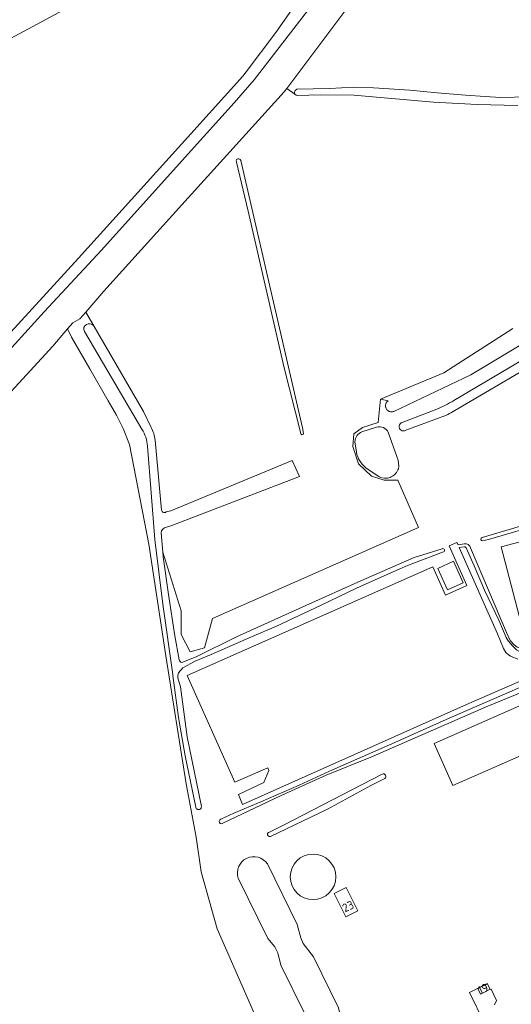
# Model space of a CAD drawing. Header units: metres. Extents: x 209813 to 223847, y 571801 to 587119.
# Tile 66 of 256: x 213337 to 213571, y 574326 to 574794. Entities that reach past the tile are written whole.
import ezdxf
from ezdxf.enums import TextEntityAlignment as Align

# ---------------------------------------------------------------- set-up
doc = ezdxf.new("R2010")
doc.units = ezdxf.units.M
for name, color, linetype, lineweight in [('B-RO-GR-BOUWLAND-GV', 8, 'Continuous', 0), ('B-RO-GR-GRAS-GV', 8, 'Continuous', 0), ('B-RO-OG-BEBOUWING-GV', 8, 'Continuous', 0), ('B-RO-OG-BEBOUWING-T18', 8, 'Continuous', 0), ('B-RO-OG-BEBOUWING_BEZINKTANK-GV', 8, 'Continuous', 0), ('B-RO-OG-TERREIN_ERF-GV', 8, 'Continuous', 0)]:
    doc.layers.add(name, color=color, linetype=linetype, lineweight=lineweight)
doc.styles.add('NLCS-ISO-M200-T18', font='txt', dxfattribs={"height": 0.36})

msp = doc.modelspace()

# ---------------------------------------------------------------- linework, layer by layer
at = {"layer": 'B-RO-GR-BOUWLAND-GV', "flags": 128}
msp.add_lwpolyline([(213332.7, 574199.08), (213397.33, 574230.07), (213439.88, 574251.08), (213473.132, 574267.58), (213450.881, 574316.475), (213431.049, 574361.698), (213423.427, 574388.702), (213421.074, 574405.259), (213416.377, 574430.662), (213406.682, 574491.613), (213398.566, 574544.763), (213389.467, 574592.212), (213386.331, 574599.736), (213383.217, 574606.096), (213379.196, 574612.975), (213370.478, 574628.148), (213361.911, 574643.169), (213359.909, 574647.212), (213352.928, 574638.958), (213311.375, 574593.833)], dxfattribs=at)
at = {"layer": 'B-RO-GR-GRAS-GV', "flags": 128}
for points in [[(213529.919, 574906.597), (213528.698, 574900.311), (213526.97, 574891.734), (213526.312, 574888.47), (213526.312, 574885.314), (213523.885, 574869.443), (213520.479, 574857.955), (213516.911, 574845.469), (213511.37, 574831.951), (213505.271, 574818.089), (213495.229, 574802.775), (213464.168, 574761.667)], [(213485.335, 574825.947), (213459.061, 574788.323), (213444.933, 574769.59), (213443.266, 574767.447), (213418.58, 574740.063), (213365.145, 574680.865), (213263.386, 574569.581)], [(213311.893, 574614.755), (213348.782, 574655.226), (213376.151, 574684.677), (213417.298, 574730.429), (213439.161, 574754.841), (213448.668, 574765.698), (213474.124, 574798.587)], [(213357.88, 574798.853), (213320.309, 574778.745)], [(213574.139, 574753.579), (213554.786, 574754.018), (213534.066, 574755.062), (213496.091, 574758.376), (213480.161, 574758.543), (213469.324, 574758.192), (213468.688, 574758.386), (213468.027, 574758.949), (213464.168, 574761.667), (213462.932, 574760.031), (213414.339, 574706.175), (213377.288, 574665.211), (213368.586, 574655.184), (213396.091, 574607.943), (213399.707, 574600.268)], [(213468.027, 574758.949), (213467.884, 574759.816), (213468.258, 574760.614), (213469.03, 574761.273), (213476.803, 574761.51), (213484.682, 574761.542), (213495.779, 574762.164), (213505.462, 574761.96), (213522.767, 574760.837), (213535.684, 574759.569), (213549.245, 574758.506), (213558.597, 574757.747), (213565.799, 574757.39), (213578.945, 574757.645)], [(213442.311, 574727.289), (213465.068, 574628.996), (213471.68, 574600.167), (213472.114, 574597.412), (213471.969, 574596.978), (213471.318, 574596.737), (213470.885, 574597.219), (213470.716, 574597.99), (213463.037, 574628.698), (213445.819, 574703.222), (213440.278, 574726.552)], [(213404.437, 574550.127), (213405.281, 574540.892), (213414.002, 574512.977), (213414.052, 574501.774), (213418.334, 574493.4), (213425.106, 574495.447), (213428.942, 574509.266), (213526.94, 574552.722), (213517.074, 574575.12), (213510.487, 574575.176), (213504.478, 574577.108), (213498.326, 574583.023), (213495.63, 574591.271), (213496.149, 574597.181), (213500.226, 574600.219), (213507.663, 574602.573), (213508.854, 574613.807), (213538.861, 574626.189), (213571.67, 574647.323)], [(213401.566, 574594.224), (213404.68, 574560.916)], [(213406.921, 574560.04), (213409.028, 574560.651), (213466.847, 574584.595), (213470.313, 574577), (213409.523, 574553.669), (213406.945, 574552.804)]]:
    msp.add_lwpolyline(points, dxfattribs=at)
at = {"layer": 'B-RO-GR-GRAS-GV'}
for points in [[(213440.278, 574726.552, -1.1697282), (213442.311, 574727.289)], [(213399.707, 574600.268, -0.1120012), (213401.566, 574594.224)], [(213404.68, 574560.916, 0.5916346), (213406.921, 574560.04)], [(213406.945, 574552.804, 0.3593585), (213404.437, 574550.127)]]:
    msp.add_lwpolyline(points, format="xyb", dxfattribs=at)
at = {"layer": 'B-RO-OG-BEBOUWING-GV', "flags": 128}
for points in [[(213598.706, 574505.167), (213587.249, 574548.977), (213566.1, 574543.447), (213577.556, 574499.64)], [(213602.464, 574456.001), (213593.614, 574476.088), (213534.262, 574449.88), (213543.16, 574429.808), (213578.149, 574445.32), (213582.201, 574436.179), (213589.642, 574439.476), (213591.176, 574442.553), (213588.048, 574449.61)], [(213497.959, 574370.129), (213492.474, 574381.306), (213486.801, 574378.521), (213492.286, 574367.344)], [(213559.621, 574335.439), (213555.055, 574333.179), (213556.343, 574330.594), (213560.906, 574332.843)]]:
    msp.add_lwpolyline(points, close=True, dxfattribs=at)
at = {"layer": 'B-RO-OG-BEBOUWING_BEZINKTANK-GV'}
for points in [[(213487.555, 574386.382, 1), (213465.879, 574386.382)], [(213455.019, 574392.504, 0.8760248), (213441.148, 574385.675)]]:
    msp.add_lwpolyline(points, format="xyb", dxfattribs=at)
at = {"layer": 'B-RO-OG-BEBOUWING_BEZINKTANK-GV', "flags": 128}
for points in [[(213498.078, 574304.741), (213495.347, 574310.337), (213491.725, 574314.838), (213490.333, 574317.445), (213488.784, 574323.988), (213476.878, 574348.373), (213472.047, 574354.641), (213470.858, 574357.395), (213469.222, 574363.689), (213455.019, 574392.504)], [(213441.148, 574385.675), (213455.203, 574357.017), (213458.607, 574353.059), (213460.016, 574350.196), (213461.432, 574344.317), (213484.471, 574297.34)]]:
    msp.add_lwpolyline(points, dxfattribs=at)
at = {"layer": 'B-RO-OG-TERREIN_ERF-GV', "flags": 128}
for points in [[(213692.098, 574676.778), (213645.854, 574659.1), (213638.209, 574654.287), (213632.037, 574652.674), (213611.782, 574646.249), (213606.825, 574643.995), (213575.208, 574626.53), (213544.172, 574608.358)], [(213372.392, 574648.648), (213368.586, 574655.184), (213365.807, 574651.981), (213362.483, 574650.041), (213359.909, 574647.212), (213361.911, 574643.169), (213370.478, 574628.148), (213379.196, 574612.975), (213383.217, 574606.096), (213386.331, 574599.736), (213389.467, 574592.212), (213398.566, 574544.763), (213406.682, 574491.613), (213416.377, 574430.662), (213421.074, 574405.259), (213423.427, 574388.702), (213431.049, 574361.698), (213450.881, 574316.475)], [(213395.354, 574599.461), (213367.947, 574645.904)], [(213543.603, 574613.035), (213573.079, 574630.558), (213591.213, 574641.488), (213606.518, 574649.401)], [(213580.32, 574642.444), (213551.737, 574625.337), (213515.147, 574607.913), (213514.863, 574607.812), (213514.57, 574607.742), (213514.157, 574607.696), (213513.856, 574607.7), (213513.557, 574607.735), (213513.263, 574607.802), (213512.978, 574607.899), (213512.705, 574608.025), (213512.446, 574608.179), (213512.205, 574608.359), (213511.984, 574608.564), (213511.785, 574608.79), (213511.612, 574609.036), (213511.465, 574609.299), (213511.346, 574609.575), (213511.257, 574609.863), (213511.198, 574610.158), (213511.171, 574610.458), (213511.175, 574610.759), (213511.21, 574611.058), (213511.277, 574611.352), (213511.374, 574611.637), (213511.5, 574611.91), (213511.654, 574612.169), (213511.834, 574612.41), (213512.038, 574612.631), (213512.265, 574612.83), (213512.511, 574613.004), (213508.854, 574613.807), (213507.663, 574602.573), (213500.226, 574600.219), (213496.149, 574597.181), (213495.63, 574591.271), (213498.326, 574583.023), (213504.478, 574577.108), (213510.487, 574575.176), (213517.074, 574575.12), (213526.94, 574552.722), (213428.942, 574509.266), (213425.106, 574495.447), (213418.334, 574493.4), (213414.052, 574501.774), (213414.002, 574512.977), (213405.281, 574540.892), (213405.485, 574538.654), (213407.987, 574520.807), (213410.979, 574501.05), (213412.973, 574489.669)], [(213519.129, 574602.682), (213535.631, 574609.003)], [(213537.104, 574604.951), (213520.798, 574598.954)], [(213499.98, 574598.116), (213506.933, 574600.351)], [(213512.498, 574597.978), (213516.748, 574585.964)], [(213410.049, 574482.622), (213405.231, 574516.173), (213401.401, 574546.901), (213397.965, 574591.364)], [(213497.365, 574588.459), (213496.623, 574593.442)], [(213508.228, 574576.781), (213501.835, 574581.072)], [(213517.299, 574580.509), (213517.027, 574580.026)], [(213557.16, 574547.952), (213593.593, 574558.683), (213593.065, 574560.476), (213605.265, 574563.829)], [(213596.286, 574557.502), (213561.268, 574547.313), (213557.476, 574546.361)], [(213414.303, 574488.347), (213421.085, 574491.119), (213440.266, 574500.666), (213473.268, 574515.513), (213499.426, 574527.237), (213524.801, 574538.298), (213538.196, 574542.568)], [(213601.447, 574483.148), (213602.89, 574486.31), (213601.54, 574486.81), (213599.89, 574487.19), (213597.99, 574487.45), (213595.55, 574487.56), (213593.28, 574487.11), (213590.6, 574486.24), (213588.03, 574485.14), (213551.14, 574469.07), (213443.1, 574420.83), (213441.23, 574425.53), (213453.29, 574431.31), (213455.62, 574437.07), (213455.269, 574438.279), (213439.46, 574431.47), (213416.77, 574482.19), (213533.73, 574533.89), (213539.771, 574520.413), (213549.79, 574525.01), (213541.43, 574543.94), (213545.13, 574545.59), (213545.683, 574544.339), (213548.617, 574544.95)], [(213548.556, 574543.482), (213546.224, 574543.118), (213564.365, 574502.104), (213567.27, 574495.07), (213568.42, 574493.23), (213569.49, 574492.24), (213570.69, 574491.39), (213574.06, 574489.92)], [(213602.938, 574494.813), (213599.596, 574495.608), (213596.69, 574495.82), (213595.174, 574495.69), (213589.267, 574494.75), (213584.933, 574493.586), (213580.33, 574493.06), (213578.367, 574493.134), (213574.877, 574493.646), (213573.432, 574494.463), (213571.867, 574495.943), (213569.581, 574498.782), (213568.625, 574500.355), (213565.119, 574508.473), (213558.316, 574522.791), (213553.278, 574534.392), (213549.468, 574542.92)], [(213551.669, 574542.923), (213568.768, 574502.729), (213570.526, 574498.876), (213572.414, 574496.856), (213573.831, 574495.651), (213575.179, 574495.157), (213577.744, 574494.456), (213581.146, 574494.228), (213586.415, 574494.684), (213592.728, 574496.098), (213597.229, 574496.473), (213601.36, 574495.988), (213603.117, 574495.556)], [(213538.8, 574541.027), (213520.879, 574534.2), (213497.399, 574523.855), (213480.252, 574515.452), (213459.277, 574505.64), (213447.47, 574500.603), (213428.326, 574492.156), (213420.602, 574489), (213414.721, 574485.839), (213412.683, 574483.426), (213412.41, 574482.429), (213412.337, 574481.076), (213413.618, 574476.809), (213416.902, 574452.968), (213423.595, 574419.822)], [(213420.922, 574419.594), (213415.925, 574443.937), (213412.669, 574462.218), (213410.094, 574482.188)], [(213432.858, 574413.776), (213439.11, 574416.638), (213451.91, 574422.11), (213470.064, 574429.988), (213484.468, 574436.621), (213515.613, 574450.354), (213541.43, 574461.958), (213591.917, 574483.814)], [(213589.586, 574479.852), (213558.986, 574467.317), (213508.876, 574445.449), (213504.993, 574443.583), (213482.948, 574434.692), (213461.61, 574425.112), (213433.775, 574411.881)], [(213456.079, 574407.609), (213462.643, 574411.019), (213509.585, 574435.25)], [(213510.786, 574433.165), (213504.571, 574430.059), (213483.659, 574418.651), (213456.404, 574405.524)], [(213558.215, 574316.738), (213551.096, 574331.388), (213559.538, 574335.608), (213560.962, 574332.729), (213561.374, 574332.932), (213564.033, 574327.562), (213562.935, 574325.388)]]:
    msp.add_lwpolyline(points, dxfattribs=at)
at = {"layer": 'B-RO-OG-TERREIN_ERF-GV'}
for points in [[(213367.947, 574645.904, -0.9182435), (213372.392, 574648.648)], [(213535.631, 574609.003, 0.035845), (213543.603, 574613.035)], [(213544.172, 574608.358, -0.0650926), (213537.104, 574604.951)], [(213397.965, 574591.364, 0.1197726), (213395.354, 574599.461)], [(213506.933, 574600.351, -0.3823857), (213512.498, 574597.978)], [(213520.798, 574598.954, -1.1614063), (213519.129, 574602.682)], [(213496.623, 574593.442, -0.3283638), (213499.98, 574598.116)], [(213501.835, 574581.072, -0.187249), (213497.365, 574588.459)], [(213516.748, 574585.964, -0.1395442), (213517.299, 574580.509)], [(213517.027, 574580.026, -0.4336268), (213508.228, 574576.781)], [(213557.476, 574546.361, -0.9344694), (213557.16, 574547.952)], [(213538.196, 574542.568, -0.9402145), (213538.8, 574541.027)], [(213549.468, 574542.92, 0.4421537), (213548.556, 574543.482)], [(213548.617, 574544.95, -0.3779726), (213551.669, 574542.923)], [(213412.973, 574489.669, 0.2722432), (213414.303, 574488.347)], [(213410.094, 574482.188, -0.0173782), (213410.049, 574482.622)], [(213509.585, 574435.25, -0.9760771), (213510.786, 574433.165)], [(213423.595, 574419.822, -1.0024436), (213420.922, 574419.594)], [(213433.775, 574411.881, -1.2315869), (213432.858, 574413.776)], [(213456.404, 574405.524, -1.1591052), (213456.079, 574407.609)], [(213487.555, 574386.382, -1), (213465.879, 574386.382)]]:
    msp.add_lwpolyline(points, format="xyb", dxfattribs=at)
at = {"layer": 'B-RO-OG-TERREIN_ERF-GV', "flags": 128}
for points in [[(213566.1, 574543.447), (213587.249, 574548.977), (213598.706, 574505.167), (213577.556, 574499.64)], [(213536.03, 574533.2), (213543.57, 574536.67), (213548.18, 574526.3), (213540.61, 574523)], [(213486.801, 574378.521), (213492.474, 574381.306), (213497.959, 574370.129), (213492.286, 574367.344)]]:
    msp.add_lwpolyline(points, close=True, dxfattribs=at)

# ---------------------------------------------------------------- texts
at = {"layer": 'B-RO-OG-BEBOUWING-T18', "style": 'NLCS-ISO-M200-T18'}
for s, rotation, p in [('23', 26.1, (213493.36, 574372.327)), ('19', 26.2, (213557.58, 574333.075))]:
    msp.add_text(s, height=4, rotation=rotation, dxfattribs=at).set_placement(p, align=Align.MIDDLE)

doc.saveas('drawing.dxf')
